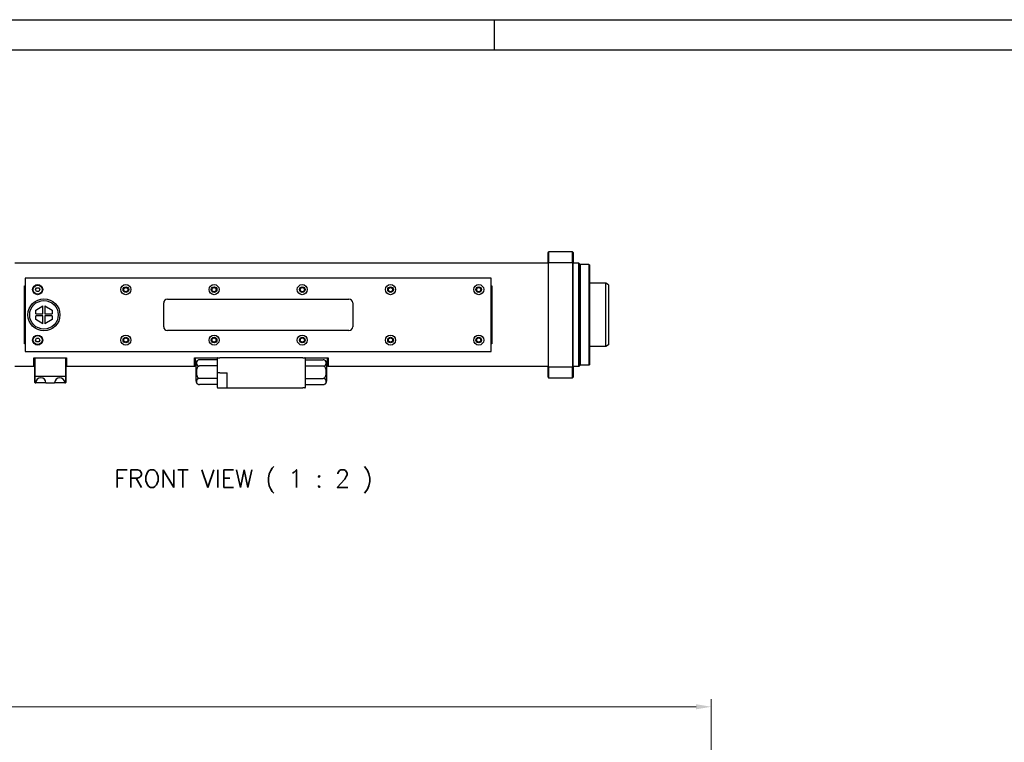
# Model space of a CAD drawing. Extents: x 0 to 1191, y -35 to 841.
# Tile 5 of 11: x 408 to 798, y 554 to 841. Entities that reach past the tile are written whole.
import ezdxf

# ---------------------------------------------------------------- set-up
doc = ezdxf.new("R2010")
doc.units = 0
doc.header["$LTSCALE"] = 25.4
doc.layers.get('0').update_dxf_attribs({"linetype": 'CONTINUOUS'})
doc.layers.get('Defpoints').update_dxf_attribs({"linetype": 'CONTINUOUS'})
doc.layers.add('ATA-DIM', color=252, linetype='CONTINUOUS', lineweight=25)
doc.layers.add('ATA-TEXT', color=7, linetype='CONTINUOUS')
doc.styles.get("Standard").update_dxf_attribs({"font": 'simplex.shx'})
doc.dimstyles.new('ata_A0', dxfattribs={"dimtxt": 6, "dimasz": 6, "dimexe": 3, "dimexo": 3, "dimgap": 3, "dimtad": 0, "dimtih": 1, "dimtoh": 1, "dimdec": 6, "dimdsep": 46, "dimtxsty": 'Standard', "dimcen": 0, "dimclrd": 252, "dimclre": 252, "dimclrt": 4, "dimadec": 6, "dimazin": 2, "dimtfac": 1, "dimtdec": 6, "dimtofl": 0, "dimtmove": 0, "dimatfit": 3, "dimfxl": 0, "dimtolj": 1, "dimtzin": 0, "dimlwd": 0, "dimlwe": 0, "dimarcsym": 0})

# ---------------------------------------------------------------- blocks, each defined once
blk = doc.blocks.new('*D7651')
at = {"layer": 'ATA-DIM', "color": 252, "lineweight": 0}
for p, q in [((36.08, 444.93), (36.08, 571.43)), ((682.08, 371.43), (682.08, 571.43)), ((42.08, 568.43), (288.3, 568.43)), ((676.08, 568.43), (309.36, 568.43))]:
    blk.add_line(p, q, dxfattribs=at)
at = {"layer": 'ATA-DIM', "color": 252}
for points in [[(42.08, 569.43), (42.08, 567.43), (36.08, 568.43)], [(676.08, 567.43), (676.08, 569.43), (682.08, 568.43)]]:
    blk.add_solid(points, dxfattribs=at)
at = {"layer": 'Defpoints', "color": 0}
for p in [(682.08, 568.43), (36.08, 441.93), (682.08, 368.43)]:
    blk.add_point(p, dxfattribs=at)
at = {"layer": 'ATA-DIM', "color": 4, "insert": (291.3, 571.43), "char_height": 6, "attachment_point": 1}
blk.add_mtext('\\A1;646', dxfattribs=at)
blk = doc.blocks.new('ata-Border-A0-002')
at = {"color": 253, "ltscale": 0.5}
for p, q in [((0, 841), (1189, 841)), ((596, 841), (596, 829))]:
    blk.add_line(p, q, dxfattribs=at)
blk.add_line((10, 829), (1179, 829))

msp = doc.modelspace()

# ---------------------------------------------------------------- linework, layer by layer
for p, q in [((617.3046577, 748.6686569), (617.5546577, 748.9186569)), ((617.3046577, 744.59473), (617.3046577, 748.6686569)), ((627.0546577, 748.9186569), (617.5546577, 748.9186569)), ((617.5546577, 748.9186569), (617.5546577, 744.6852166)), ((627.3046577, 748.6686569), (627.0546577, 748.9186569)), ((627.0546577, 744.6852166), (627.0546577, 748.9186569)), ((627.3046577, 748.6686569), (627.3046577, 744.59473)), ((617.3046577, 744.4186569), (405.8046577, 744.4186569)), ((617.3046577, 744.59473), (617.3046577, 703.2425838)), ((617.5546577, 744.6852166), (627.0546577, 744.6852166)), ((617.5546577, 703.1520973), (617.5546577, 744.6852166)), ((627.0546577, 744.6852166), (627.0546577, 703.1520973)), ((627.3046577, 703.2425838), (627.3046577, 744.59473)), ((629.5546577, 744.4186569), (627.3046577, 744.4186569)), ((629.8046577, 744.1686569), (629.5546577, 744.4186569)), ((629.5546577, 703.4186569), (629.5546577, 744.4186569)), ((629.8046577, 744.1686569), (629.8046577, 703.6686569)), ((629.8046577, 743.6686569), (630.0546577, 743.9186569)), ((633.5546577, 743.9186569), (630.0546577, 743.9186569)), ((630.0546577, 743.9186569), (630.0546577, 703.9186569)), ((633.7421577, 743.7311569), (633.5546577, 743.9186569)), ((633.5546577, 743.9186569), (633.5546577, 703.9186569)), ((633.74252, 743.7307217), (633.8046577, 743.6560701)), ((633.8046577, 743.6560701), (633.8046577, 724.6236536)), ((409.8046577, 738.4186569), (409.8046577, 709.4186569)), ((594.8046577, 738.4186569), (409.8046577, 738.4186569)), ((594.8046577, 709.4186569), (594.8046577, 738.4186569)), ((409.5546577, 735.3750962), (409.8046577, 735.3750962)), ((409.5546577, 712.4622177), (409.5546577, 735.3750962)), ((413.9386433, 733.9230159), (414.3754254, 734.6708269)), ((414.3754254, 734.6708269), (415.2414399, 734.6664679)), ((415.2414399, 734.6664679), (415.6706721, 733.914298)), ((594.8046577, 735.3750962), (595.0546577, 735.3750962)), ((595.0546577, 735.3750962), (595.0546577, 712.4622177)), ((640.3046577, 736.4186569), (633.8046577, 736.4186569)), ((640.3046577, 711.4186569), (640.3046577, 736.4186569)), ((641.3046577, 735.8413066), (640.3046577, 736.4186569)), ((641.3046577, 735.8413066), (641.3046577, 711.9960072)), ((414.3678755, 733.1708459), (413.9386433, 733.9230159)), ((415.23389, 733.1664869), (414.3678755, 733.1708459)), ((415.6706721, 733.914298), (415.23389, 733.1664869)), ((414.0466495, 725.7811059), (416.8895747, 727.4387477)), ((416.9029479, 724.3169397), (416.8895747, 727.4387477)), ((417.6895673, 727.4421747), (420.5465899, 725.8089503)), ((417.6895673, 727.4421747), (417.7029405, 724.3203667)), ((464.8046577, 719.1686569), (464.8046577, 728.6686569)), ((466.3046577, 730.1686569), (538.3046577, 730.1686569)), ((539.8046577, 728.6686569), (539.8046577, 719.1686569)), ((414.052974, 724.3047311), (414.0466495, 725.7811059)), ((414.052974, 724.3047311), (416.9029479, 724.3169397)), ((416.9063749, 723.5169471), (414.056401, 723.5047384)), ((414.0627255, 722.0283636), (414.056401, 723.5047384)), ((416.919748, 720.3951391), (416.9063749, 723.5169471)), ((417.7029405, 724.3203667), (420.5529144, 724.3325754)), ((420.5563414, 723.5325828), (417.7063675, 723.5203741)), ((417.7063675, 723.5203741), (417.7197407, 720.3985661)), ((420.5465899, 725.8089503), (420.5529144, 724.3325754)), ((420.5563414, 723.5325828), (420.5626658, 722.0562079)), ((633.8046577, 723.2136602), (633.8046577, 724.6236536)), ((633.8046577, 723.2136602), (633.8046577, 704.1812437)), ((416.919748, 720.3951391), (414.0627255, 722.0283636)), ((420.5626658, 722.0562079), (417.7197407, 720.3985661)), ((538.3046577, 717.6686569), (466.3046577, 717.6686569)), ((409.8046577, 712.4622177), (409.5546577, 712.4622177)), ((413.9386433, 713.9230159), (414.3754254, 714.6708269)), ((414.3678755, 713.1708459), (413.9386433, 713.9230159)), ((415.23389, 713.1664869), (414.3678755, 713.1708459)), ((414.3754254, 714.6708269), (415.2414399, 714.6664679)), ((415.6706721, 713.914298), (415.23389, 713.1664869)), ((415.2414399, 714.6664679), (415.6706721, 713.914298)), ((595.0546577, 712.4622177), (594.8046577, 712.4622177)), ((640.3046577, 711.4186569), (633.8046577, 711.4186569)), ((641.3046577, 711.9960072), (640.3046577, 711.4186569)), ((409.8046577, 709.4186569), (594.8046577, 709.4186569)), ((413.3046577, 703.4186569), (405.8046577, 703.4186569)), ((413.3046577, 703.4186569), (413.3046577, 706.9186569)), ((413.3046577, 706.9186569), (426.3046577, 706.9186569)), ((413.5546577, 703.6686569), (413.3046577, 703.4186569)), ((413.5546577, 706.9186569), (413.5546577, 706.9168188)), ((413.5546577, 706.9168188), (413.5546577, 699.5222103)), ((413.8046577, 699.4186569), (413.8046577, 706.9186569)), ((425.8046577, 706.9186569), (425.8046577, 699.4186569)), ((426.0546577, 706.9168188), (426.0546577, 706.9186569)), ((426.0546577, 699.5222103), (426.0546577, 706.9168188)), ((426.0546577, 703.6686569), (426.3046577, 703.4186569)), ((426.3046577, 706.9186569), (426.3046577, 703.4186569)), ((477.0546577, 703.4186569), (426.3046577, 703.4186569)), ((477.0546577, 703.4186569), (477.0546577, 706.9186569)), ((477.0546577, 706.9186569), (486.3046577, 706.9186569)), ((477.3046577, 703.6686569), (477.0546577, 703.4186569)), ((477.3046577, 706.9186569), (477.3046577, 703.6686569)), ((477.5546577, 704.5761342), (477.5546577, 697.7611796)), ((486.0546577, 706.0761342), (479.0546577, 706.0761342)), ((486.0546577, 703.6223956), (479.0546577, 703.6223956)), ((486.0546577, 706.6686569), (486.0546577, 700.9186569)), ((486.3046577, 706.9186569), (487.0546577, 706.9186569)), ((520.0546577, 706.9186569), (487.0546577, 706.9186569)), ((520.0546577, 706.9186569), (520.8046577, 706.9186569)), ((520.8046577, 706.9186569), (530.0546577, 706.9186569)), ((521.0546577, 695.1686569), (521.0546577, 706.6686569)), ((521.0546577, 706.0761342), (528.0546577, 706.0761342)), ((521.0546577, 703.6223956), (528.0546577, 703.6223956)), ((529.5546577, 697.7611796), (529.5546577, 704.5761342)), ((529.8046577, 703.6686569), (529.8046577, 706.9186569)), ((529.8046577, 703.6686569), (530.0546577, 703.4186569)), ((530.0546577, 706.9186569), (530.0546577, 703.4186569)), ((617.3046577, 703.4186569), (530.0546577, 703.4186569)), ((617.3046577, 699.1686569), (617.3046577, 703.2425838)), ((629.5546577, 703.4186569), (627.3046577, 703.4186569)), ((627.3046577, 703.2425838), (627.3046577, 699.1686569)), ((629.8046577, 703.6686569), (629.5546577, 703.4186569)), ((629.8046577, 704.1686569), (630.0546577, 703.9186569)), ((633.5546577, 703.9186569), (630.0546577, 703.9186569)), ((633.7421577, 704.1061569), (633.5546577, 703.9186569)), ((633.8046577, 704.1812437), (633.7425198, 704.106592)), ((413.8046577, 699.4186569), (413.5546577, 699.5222103)), ((413.5546577, 699.5222103), (413.5546577, 697.1686569)), ((425.8046577, 699.4186569), (413.8046577, 699.4186569)), ((413.8046577, 696.9186569), (413.8046577, 699.4186569)), ((426.0546577, 699.5222103), (425.8046577, 699.4186569)), ((425.8046577, 699.4186569), (425.8046577, 696.9186569)), ((426.0546577, 697.1686569), (426.0546577, 699.5222103)), ((486.0546577, 700.9186569), (486.0546577, 695.1686569)), ((487.0546577, 700.9186569), (486.0546577, 700.9186569)), ((487.0546577, 700.9186569), (490.0546577, 700.9186569)), ((489.8046577, 700.9186569), (489.8046577, 695.1686569)), ((627.0546577, 703.1520973), (617.5546577, 703.1520973)), ((617.5546577, 703.1520973), (617.5546577, 698.9186569)), ((627.0546577, 698.9186569), (627.0546577, 703.1520973)), ((413.8046577, 696.9186569), (413.5546577, 697.1686569)), ((413.8046577, 696.9186569), (414.0546577, 696.9186569)), ((418.0546577, 696.9186569), (414.0546577, 696.9186569)), ((418.0546577, 696.9186569), (421.5546577, 696.9186569)), ((425.5546577, 696.9186569), (421.5546577, 696.9186569)), ((425.5546577, 696.9186569), (425.8046577, 696.9186569)), ((425.8046577, 696.9186569), (426.0546577, 697.1686569)), ((486.0546577, 698.7149183), (479.0546577, 698.7149183)), ((486.0546577, 696.2611796), (479.0546577, 696.2611796)), ((521.0546577, 698.7149183), (528.0546577, 698.7149183)), ((521.0546577, 696.2611796), (528.0546577, 696.2611796)), ((617.3046577, 699.1686569), (617.5546577, 698.9186569)), ((617.5546577, 698.9186569), (627.0546577, 698.9186569)), ((627.0546577, 698.9186569), (627.3046577, 699.1686569)), ((486.3046577, 694.9186569), (488.8046577, 694.9186569)), ((488.8046577, 694.9186569), (490.0546577, 694.9186569)), ((490.0546577, 694.9186569), (520.0546577, 694.9186569)), ((520.8046577, 694.9186569), (520.0546577, 694.9186569))]:
    msp.add_line(p, q)
for centre, radius in [((414.8046577, 733.9186569), 2), ((414.8046577, 733.9186569), 1.75), ((449.8046577, 733.9186569), 2), ((449.8046577, 733.9186569), 1.125), ((449.8046577, 733.9186569), 0.8105), ((484.8046577, 733.9186569), 2), ((484.8046577, 733.9186569), 1.125), ((484.8046577, 733.9186569), 0.8105), ((519.8046577, 733.9186569), 2), ((519.8046577, 733.9186569), 1.125), ((519.8046577, 733.9186569), 0.8105), ((554.8046577, 733.9186569), 2), ((554.8046577, 733.9186569), 1.125), ((554.8046577, 733.9186569), 0.8105), ((589.8046577, 733.9186569), 2), ((589.8046577, 733.9186569), 1.125), ((589.8046577, 733.9186569), 0.8105), ((417.3046577, 723.9186569), 6.35), ((417.3046577, 723.9186569), 5.6625945), ((414.8046577, 713.9186569), 2), ((414.8046577, 713.9186569), 1.75), ((449.8046577, 713.9186569), 2), ((449.8046577, 713.9186569), 1.125), ((484.8046577, 713.9186569), 2), ((484.8046577, 713.9186569), 1.125), ((519.8046577, 713.9186569), 2), ((519.8046577, 713.9186569), 1.125), ((554.8046577, 713.9186569), 2), ((554.8046577, 713.9186569), 1.125), ((589.8046577, 713.9186569), 2), ((589.8046577, 713.9186569), 1.125), ((449.8046577, 713.9186569), 0.8105), ((484.8046577, 713.9186569), 0.8105), ((519.8046577, 713.9186569), 0.8105), ((554.8046577, 713.9186569), 0.8105), ((589.8046577, 713.9186569), 0.8105)]:
    msp.add_circle(centre, radius)
for centre, radius, start, end in [((466.3046577, 728.6686569), 1.5, 90, 180), ((538.3046577, 728.6686569), 1.5, 0, 90), ((466.3046577, 719.1686569), 1.5, 180, 270), ((538.3046577, 719.1686569), 1.5, 270, 0), ((479.0546577, 704.5761342), 1.5, 90, 180), ((486.3046577, 706.6686569), 0.25, 90, 180), ((520.8046577, 706.6686569), 0.25, 0, 90), ((528.0546577, 704.5761342), 1.5, 0, 90), ((416.0546577, 696.9186569), 2, 0, 180), ((423.5546577, 696.9186569), 2, 0, 180), ((479.0546577, 697.7611796), 1.5, 180, 270), ((528.0546577, 697.7611796), 1.5, 270, 0), ((486.3046577, 695.1686569), 0.25, 180, 270), ((490.0546577, 695.1686569), 0.25, 180, 270), ((520.8046577, 695.1686569), 0.25, 270, 0)]:
    msp.add_arc(centre, radius, start, end)
for points in [[(617.3046577, 744.59473), (617.3879794, 744.624954), (617.4713136, 744.6551162), (617.5546577, 744.6852166)], [(627.0546577, 744.6852166), (627.1380017, 744.6551162), (627.221336, 744.624954), (627.3046577, 744.59473)], [(617.3046577, 703.2425838), (617.3879794, 703.2123598), (617.4713136, 703.1821976), (617.5546577, 703.1520973)], [(627.3046577, 703.2425838), (627.221336, 703.2123598), (627.1380017, 703.1821976), (627.0546577, 703.1520973)]]:
    msp.add_open_spline(points, degree=3)
for points, weights in [([(409.5546577, 735.3750962), (409.6821822, 735.1469054), (409.8046577, 734.9214975)], [1, 1.00006195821, 1]), ([(594.8046577, 734.9214975), (594.9271331, 735.1469054), (595.0546577, 735.3750962)], [1, 1.00006195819, 1]), ([(409.8046577, 712.9158164), (409.6821822, 712.6904084), (409.5546577, 712.4622177)], [1, 1.00006195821, 1]), ([(595.0546577, 712.4622177), (594.9271331, 712.6904084), (594.8046577, 712.9158164)], [1, 1.00006195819, 1])]:
    msp.add_rational_spline(points, weights, degree=2)
for points, knots in [([(633.8046577, 724.6236536), (633.7991129, 724.5924899), (633.7939396, 724.5613185), (633.7463021, 724.2521119), (633.7305562, 723.9414261), (633.7622815, 723.4932183), (633.7802215, 723.3509995), (633.8046577, 723.2136602)], [1.80499550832, 1.80499550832, 1.80499550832, 1.80499550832, 1.82422195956, 1.82422195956, 1.99582330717, 1.99582330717, 2.07649552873, 2.07649552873, 2.07649552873, 2.07649552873]), ([(479.0546577, 706.0761342), (478.9604677, 706.0761342), (478.8497392, 706.0647927), (478.6567693, 706.025765), (478.543633, 705.9873459), (478.3370095, 705.8903428), (478.2223976, 705.8063547), (477.8893463, 705.4755473), (477.8136277, 705.1348921), (477.8136277, 704.5636377), (477.8893463, 704.2229824), (478.2223976, 703.892175), (478.3370095, 703.8081869), (478.543633, 703.7111839), (478.6567693, 703.6727647), (478.8497392, 703.6337371), (478.9604677, 703.6223956), (479.0546577, 703.6223956)], [0.5693236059, 0.5693236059, 0.5693236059, 0.5693236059, 0.6258375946, 0.6258375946, 0.6942187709, 0.6942187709, 0.7958946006, 0.7958946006, 1.1386472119, 1.1386472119, 1.4813998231, 1.4813998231, 1.5830756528, 1.5830756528, 1.6514568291, 1.6514568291, 1.7079708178, 1.7079708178, 1.7079708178, 1.7079708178]), ([(479.0546577, 703.6223956), (478.9604677, 703.6223956), (478.8497392, 703.5997125), (478.6567693, 703.5216572), (478.543633, 703.444819), (478.3370095, 703.2508128), (478.2223976, 703.0828366), (477.8893463, 702.4212218), (477.8136277, 701.7399113), (477.8136277, 700.5974026), (477.8893463, 699.916092), (478.2223976, 699.2544772), (478.3370095, 699.086501), (478.543633, 698.8924949), (478.6567693, 698.8156566), (478.8497392, 698.7376013), (478.9604677, 698.7149183), (479.0546577, 698.7149183)], [0.5693236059, 0.5693236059, 0.5693236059, 0.5693236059, 0.6258375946, 0.6258375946, 0.6942187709, 0.6942187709, 0.7958946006, 0.7958946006, 1.1386472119, 1.1386472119, 1.4813998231, 1.4813998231, 1.5830756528, 1.5830756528, 1.6514568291, 1.6514568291, 1.7079708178, 1.7079708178, 1.7079708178, 1.7079708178]), ([(528.0546577, 703.6223956), (528.1488477, 703.6223956), (528.2595762, 703.6337371), (528.4525461, 703.6727647), (528.5656824, 703.7111839), (528.7723058, 703.8081869), (528.8869177, 703.892175), (529.2199691, 704.2229824), (529.2956877, 704.5636377), (529.2956877, 705.1348921), (529.2199691, 705.4755473), (528.8869177, 705.8063547), (528.7723058, 705.8903428), (528.5656824, 705.9873459), (528.4525461, 706.025765), (528.2595762, 706.0647927), (528.1488477, 706.0761342), (528.0546577, 706.0761342)], [0.5693236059, 0.5693236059, 0.5693236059, 0.5693236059, 0.6258375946, 0.6258375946, 0.6942187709, 0.6942187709, 0.7958946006, 0.7958946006, 1.1386472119, 1.1386472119, 1.4813998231, 1.4813998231, 1.5830756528, 1.5830756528, 1.6514568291, 1.6514568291, 1.7079708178, 1.7079708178, 1.7079708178, 1.7079708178]), ([(528.0546577, 698.7149183), (528.1488477, 698.7149183), (528.2595762, 698.7376013), (528.4525461, 698.8156566), (528.5656824, 698.8924949), (528.7723058, 699.086501), (528.8869177, 699.2544772), (529.2199691, 699.916092), (529.2956877, 700.5974026), (529.2956877, 701.7399113), (529.2199691, 702.4212218), (528.8869177, 703.0828366), (528.7723058, 703.2508128), (528.5656824, 703.444819), (528.4525461, 703.5216572), (528.2595762, 703.5997125), (528.1488477, 703.6223956), (528.0546577, 703.6223956)], [0.5693236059, 0.5693236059, 0.5693236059, 0.5693236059, 0.6258375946, 0.6258375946, 0.6942187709, 0.6942187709, 0.7958946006, 0.7958946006, 1.1386472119, 1.1386472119, 1.4813998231, 1.4813998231, 1.5830756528, 1.5830756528, 1.6514568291, 1.6514568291, 1.7079708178, 1.7079708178, 1.7079708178, 1.7079708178]), ([(479.0546577, 698.7149183), (478.9604677, 698.7149183), (478.8497392, 698.7035767), (478.6567693, 698.6645491), (478.543633, 698.62613), (478.3370095, 698.5291269), (478.2223976, 698.4451388), (477.8893463, 698.1143314), (477.8136277, 697.7736761), (477.8136277, 697.2024218), (477.8893463, 696.8617665), (478.2223976, 696.5309591), (478.3370095, 696.446971), (478.543633, 696.3499679), (478.6567693, 696.3115488), (478.8497392, 696.2725212), (478.9604677, 696.2611796), (479.0546577, 696.2611796)], [0.5693236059, 0.5693236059, 0.5693236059, 0.5693236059, 0.6258375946, 0.6258375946, 0.6942187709, 0.6942187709, 0.7958946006, 0.7958946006, 1.1386472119, 1.1386472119, 1.4813998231, 1.4813998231, 1.5830756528, 1.5830756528, 1.6514568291, 1.6514568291, 1.7079708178, 1.7079708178, 1.7079708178, 1.7079708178]), ([(528.0546577, 696.2611796), (528.1488477, 696.2611796), (528.2595762, 696.2725212), (528.4525461, 696.3115488), (528.5656824, 696.3499679), (528.7723058, 696.446971), (528.8869177, 696.5309591), (529.2199691, 696.8617665), (529.2956877, 697.2024218), (529.2956877, 697.7736761), (529.2199691, 698.1143314), (528.8869177, 698.4451388), (528.7723058, 698.5291269), (528.5656824, 698.62613), (528.4525461, 698.6645491), (528.2595762, 698.7035767), (528.1488477, 698.7149183), (528.0546577, 698.7149183)], [0.5693236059, 0.5693236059, 0.5693236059, 0.5693236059, 0.6258375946, 0.6258375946, 0.6942187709, 0.6942187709, 0.7958946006, 0.7958946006, 1.1386472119, 1.1386472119, 1.4813998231, 1.4813998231, 1.5830756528, 1.5830756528, 1.6514568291, 1.6514568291, 1.7079708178, 1.7079708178, 1.7079708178, 1.7079708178])]:
    msp.add_open_spline(points, degree=3, knots=knots)

# ---------------------------------------------------------------- block references
msp.add_blockref('ata-Border-A0-002', (0, 0))

# ---------------------------------------------------------------- texts
at = {"layer": 'ATA-TEXT', "insert": (445.161002, 653.1220404), "char_height": 7, "attachment_point": 7}
msp.add_mtext('FRONT VIEW ( 1 : 2 )', dxfattribs=at)

# ---------------------------------------------------------------- dimensions: what is measured, and where the dimension line sits
at = {"layer": 'ATA-DIM'}
dim = msp.add_linear_dim(base=(682.0771943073, 568.4287761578), p1=(36.0771943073, 441.9287761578), p2=(682.0771943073, 368.4287761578), angle=180, dimstyle='ata_A0', override={"dimtol": 0, "dimlim": 0, "dimtp": 0, "dimtm": 0, "dimtfac": 0.571429, "dimtdec": 2, "dimtolj": 1, "dimtzin": 0}, dxfattribs=at)
dim.commit()
dim.dimension.update_dxf_attribs({"geometry": '*D7651', "text_midpoint": (298.8271943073, 568.4287761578), "dimtype": 160})

doc.saveas('drawing.dxf')
